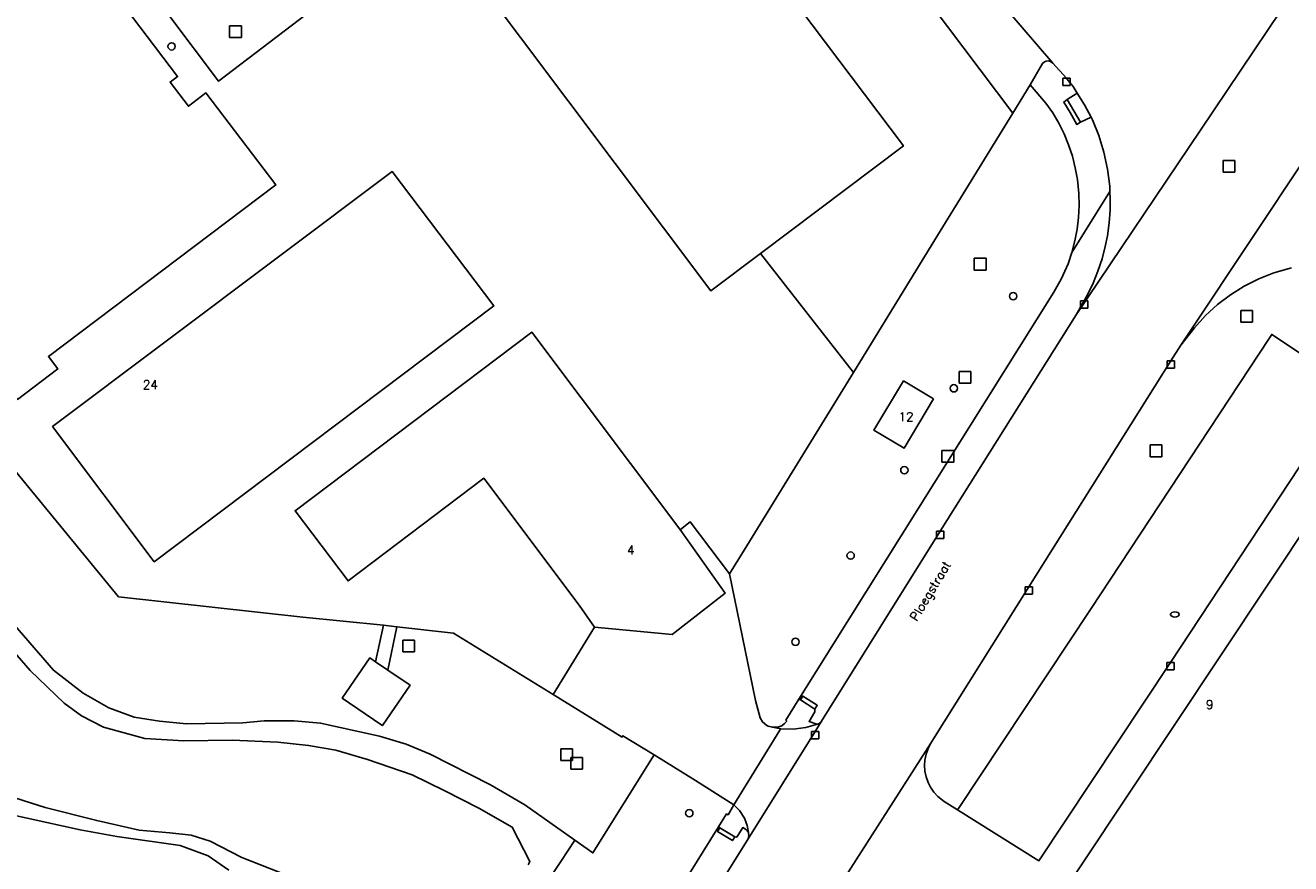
# Model space of a CAD drawing. Header units: metres. Extents: x 108000 to 109000, y 423000 to 423600.
# Tile 57 of 88: x 108632 to 108719, y 423227 to 423284. Entities that reach past the tile are written whole.
import ezdxf

# ---------------------------------------------------------------- set-up
doc = ezdxf.new("R2010")
doc.units = ezdxf.units.M
doc.header["$MEASUREMENT"] = 0
for name, color, linetype in [('brandkraan _ -put', 10, 'Continuous'), ('Erf', 10, 'Continuous'), ('groenvoorziening', 10, 'Continuous'), ('Hek', 10, 'Continuous'), ('Huisnummers', 10, 'Continuous'), ('inspectie- _rioolput', 10, 'Continuous'), ('kolk', 10, 'Continuous'), ('loofbos', 10, 'Continuous'), ('oever_ slootkant', 10, 'Continuous'), ('open verharding', 10, 'Continuous'), ('Openbare_ruimtenaam', 10, 'Continuous'), ('pand', 10, 'Continuous'), ('rijbaan lokale weg', 10, 'Continuous'), ('vegetatieobject', 10, 'Continuous'), ('Voetpad', 10, 'Continuous'), ('waterloop_ sloot', 10, 'Continuous'), ('Wegmarkering', 10, 'Continuous')]:
    doc.layers.add(name, color=color, linetype=linetype)
doc.styles.get("Standard").update_dxf_attribs({"font": 'txt.shx'})

msp = doc.modelspace()

# ---------------------------------------------------------------- linework, layer by layer
at = {"layer": 'brandkraan _ -put', "color": 5}
msp.add_ellipse((108710.683, 423244.144), major_axis=(0.3, 0), ratio=0.583333, dxfattribs=at)
at = {"layer": 'Erf', "color": 52, "true_color": 0xd2d200}
for points in [[(108629.75, 423256.2), (108638.68, 423245.35), (108651.245, 423243.96), (108656.748, 423243.411), (108657.658, 423243.306), (108661.512, 423242.869), (108668.296, 423238.69), (108671.123, 423243.279), (108670.07, 423244.78), (108663.587, 423253.427), (108654.33, 423246.43), (108650.71, 423251.21), (108666.86, 423263.37), (108676.935, 423249.956), (108676.987, 423249.944), (108677.654, 423250.455), (108680.321, 423246.921), (108681.317, 423248.523), (108688.765, 423260.638), (108694.499, 423269.965), (108699.628, 423278.308), (108678.551, 423306.283)], [(108659.56, 423292.16), (108672.66, 423301.95), (108692.18, 423276.07), (108682.439, 423268.735), (108679.06, 423266.19), (108659.56, 423292.16)], [(108628.272, 423299.825), (108642.7, 423280.8), (108642.197, 423280.421), (108643.443, 423278.778), (108644.638, 423279.684), (108649.393, 423273.414), (108633.9, 423261.72), (108634.54, 423260.875), (108631.799, 423258.797)], [(108651.495, 423285.049), (108645.483, 423280.485), (108642.105, 423284.975)], [(108657.34, 423274.32), (108664.25, 423265.17), (108641.12, 423247.74), (108634.18, 423256.95), (108657.34, 423274.32)]]:
    msp.add_lwpolyline(points, dxfattribs=at)
at = {"layer": 'groenvoorziening', "color": 3}
for points in [[(108700.818, 423280.243), (108699.628, 423278.308), (108694.499, 423269.965), (108688.765, 423260.638), (108681.317, 423248.523), (108680.321, 423246.921), (108682.1, 423238.292), (108682.408, 423237.096), (108682.577, 423236.816), (108682.87, 423236.578), (108682.968, 423236.524), (108683.249, 423236.455), (108683.612, 423236.464), (108683.88, 423236.563), (108684.082, 423236.704), (108684.23, 423236.865), (108684.154, 423236.931), (108685.06, 423238.376), (108702.436, 423266.095), (108702.962, 423267.045), (108703.397, 423268.039), (108703.66, 423268.809), (108703.868, 423269.597), (108704.02, 423270.396), (108704.115, 423271.205), (108704.152, 423272.018), (108704.132, 423272.832), (108704.036, 423273.776), (108703.892, 423274.578), (108703.692, 423275.367), (108703.436, 423276.14), (108703.127, 423276.892), (108702.765, 423277.622), (108702.352, 423278.323), (108701.891, 423278.994), (108700.818, 423280.243)], [(108718.636, 423267.758), (108717.434, 423267.418), (108716.399, 423267.013), (108715.406, 423266.515), (108714.463, 423265.927), (108713.579, 423265.255), (108712.76, 423264.505), (108712.013, 423263.682), (108711.081, 423262.49), (108710.414, 423261.428), (108700.736, 423246.022), (108694.12, 423235.489), (108694.045, 423235.37), (108693.86, 423235.01), (108693.725, 423234.624), (108693.645, 423234.222), (108693.623, 423233.882), (108693.648, 423233.473), (108693.731, 423233.072), (108693.869, 423232.687), (108694.024, 423232.383), (108694.256, 423232.045), (108694.532, 423231.743), (108694.961, 423231.407), (108695.875, 423230.834)], [(108695.875, 423230.834), (108695.93, 423230.918), (108704.929, 423244.483), (108717.099, 423262.947), (108717.284, 423263.227), (108722.731, 423259.608)], [(108694.237, 423258.828), (108692.222, 423255.471), (108690.17, 423256.701), (108692.185, 423260.059), (108694.237, 423258.828)], [(108695.875, 423230.834), (108701.418, 423227.36), (108710.384, 423240.876), (108722.558, 423259.346), (108722.731, 423259.608)], [(108674.582, 423221.642), (108679.567, 423229.662), (108680.122, 423230.555), (108680.228, 423230.494), (108680.626, 423231.171), (108678.012, 423232.828), (108675.181, 423234.573), (108671.016, 423227.891), (108669.792, 423228.756), (108668.831, 423227.312), (108666.7, 423224.109)], [(108646.198, 423226.712), (108644.781, 423227.702), (108642.874, 423228.396), (108638.567, 423229.015), (108636.056, 423229.478), (108630.167, 423230.771)]]:
    msp.add_lwpolyline(points, dxfattribs=at)
at = {"layer": 'Hek', "color": 30}
msp.add_line((108682.439, 423268.735), (108688.765, 423260.638), dxfattribs=at)
msp.add_lwpolyline([(108694.499, 423269.965), (108688.765, 423260.638), (108681.317, 423248.523), (108680.321, 423246.921)], dxfattribs=at)
at = {"layer": 'inspectie- _rioolput', "color": 30}
for p, q in [((108647.053, 423284.264), (108646.253, 423284.264)), ((108646.253, 423284.264), (108646.253, 423283.464)), ((108647.053, 423283.464), (108647.053, 423284.264)), ((108646.253, 423283.464), (108647.053, 423283.464)), ((108714.764, 423275.074), (108713.964, 423275.074)), ((108713.964, 423275.074), (108713.964, 423274.274)), ((108714.764, 423274.274), (108714.764, 423275.074)), ((108713.964, 423274.274), (108714.764, 423274.274)), ((108697.81, 423268.416), (108697.01, 423268.416)), ((108697.01, 423268.416), (108697.01, 423267.616)), ((108697.81, 423267.616), (108697.81, 423268.416)), ((108697.01, 423267.616), (108697.81, 423267.616)), ((108715.971, 423264.851), (108715.171, 423264.851)), ((108715.171, 423264.851), (108715.171, 423264.051)), ((108715.971, 423264.051), (108715.971, 423264.851)), ((108715.171, 423264.051), (108715.971, 423264.051)), ((108696.77, 423260.697), (108695.97, 423260.697)), ((108695.97, 423260.697), (108695.97, 423259.897)), ((108696.77, 423259.897), (108696.77, 423260.697)), ((108695.97, 423259.897), (108696.77, 423259.897)), ((108709.803, 423255.692), (108709.003, 423255.692)), ((108709.003, 423255.692), (108709.003, 423254.892)), ((108709.803, 423254.892), (108709.803, 423255.692)), ((108695.604, 423255.327), (108694.804, 423255.327)), ((108694.804, 423255.327), (108694.804, 423254.527)), ((108695.604, 423254.527), (108695.604, 423255.327)), ((108709.003, 423254.892), (108709.803, 423254.892)), ((108694.804, 423254.527), (108695.604, 423254.527)), ((108658.85, 423242.4), (108658.05, 423242.4)), ((108658.05, 423242.4), (108658.05, 423241.6)), ((108658.85, 423241.6), (108658.85, 423242.4)), ((108658.05, 423241.6), (108658.85, 423241.6)), ((108669.617, 423234.998), (108668.817, 423234.998)), ((108668.817, 423234.998), (108668.817, 423234.198)), ((108669.617, 423234.198), (108669.617, 423234.998)), ((108668.817, 423234.198), (108669.617, 423234.198)), ((108670.31, 423234.399), (108669.51, 423234.399)), ((108669.51, 423234.399), (108669.51, 423233.599)), ((108670.31, 423233.599), (108670.31, 423234.399)), ((108669.51, 423233.599), (108670.31, 423233.599))]:
    msp.add_line(p, q, dxfattribs=at)
at = {"layer": 'kolk', "color": 30, "true_color": 0xf07a00}
for p, q in [((108703.034, 423280.186), (108703.034, 423280.686)), ((108703.034, 423280.686), (108703.534, 423280.686)), ((108703.534, 423280.686), (108703.534, 423280.186)), ((108703.534, 423280.186), (108703.034, 423280.186)), ((108704.25, 423265.026), (108704.25, 423265.526)), ((108704.25, 423265.526), (108704.75, 423265.526)), ((108704.75, 423265.526), (108704.75, 423265.026)), ((108704.75, 423265.026), (108704.25, 423265.026)), ((108710.164, 423260.928), (108710.164, 423261.428)), ((108710.164, 423261.428), (108710.664, 423261.428)), ((108710.664, 423260.928), (108710.164, 423260.928)), ((108710.664, 423261.428), (108710.664, 423260.928)), ((108694.44, 423249.32), (108694.44, 423249.82)), ((108694.44, 423249.82), (108694.94, 423249.82)), ((108694.94, 423249.82), (108694.94, 423249.32)), ((108694.94, 423249.32), (108694.44, 423249.32)), ((108700.486, 423245.522), (108700.486, 423246.022)), ((108700.486, 423246.022), (108700.986, 423246.022)), ((108700.986, 423245.522), (108700.486, 423245.522)), ((108700.986, 423246.022), (108700.986, 423245.522)), ((108710.134, 423240.376), (108710.134, 423240.876)), ((108710.134, 423240.876), (108710.634, 423240.876)), ((108710.634, 423240.376), (108710.134, 423240.376)), ((108710.634, 423240.876), (108710.634, 423240.376)), ((108685.911, 423235.676), (108685.911, 423236.176)), ((108685.911, 423236.176), (108686.411, 423236.176)), ((108686.411, 423236.176), (108686.411, 423235.676)), ((108686.411, 423235.676), (108685.911, 423235.676))]:
    msp.add_line(p, q, dxfattribs=at)
at = {"layer": 'loofbos', "color": 94, "true_color": 0x009600}
msp.add_lwpolyline([(108619.746, 423257.065), (108634.238, 423240.338), (108636.265, 423238.781), (108638.025, 423237.776), (108639.749, 423237.146), (108641.473, 423236.88), (108643.323, 423236.7), (108647.161, 423236.753), (108648.599, 423236.9), (108650.662, 423236.895), (108652.449, 423236.74), (108656.459, 423235.842), (108658.296, 423235.312), (108659.919, 423234.633), (108664.026, 423232.534), (108666.385, 423231.165), (108669.792, 423228.756), (108671.016, 423227.891), (108675.181, 423234.573), (108673.061, 423235.879), (108673.003, 423235.791), (108668.296, 423238.69), (108661.512, 423242.869), (108657.658, 423243.306), (108657.035, 423240.354), (108658.548, 423239.318), (108656.667, 423236.571), (108656.635, 423236.593), (108655.48, 423237.383), (108653.932, 423238.444), (108655.813, 423241.191), (108656.202, 423240.925), (108656.748, 423243.411), (108651.245, 423243.96), (108638.68, 423245.35), (108629.75, 423256.2)], dxfattribs=at)
at = {"layer": 'oever_ slootkant', "color": 92, "true_color": 0x00c300}
for points in [[(108666.7, 423224.109), (108668.831, 423227.312), (108669.792, 423228.756), (108666.385, 423231.165), (108664.026, 423232.534), (108659.919, 423234.633), (108658.296, 423235.312), (108656.459, 423235.842), (108652.449, 423236.74), (108650.662, 423236.895), (108648.599, 423236.9), (108647.161, 423236.753), (108643.323, 423236.7), (108641.473, 423236.88), (108639.749, 423237.146), (108638.025, 423237.776), (108636.265, 423238.781), (108634.238, 423240.338), (108619.746, 423257.065)], [(108618.837, 423256.259), (108632.659, 423240.331), (108634.976, 423238.109), (108636.161, 423237.243), (108637.659, 423236.464), (108640.47, 423235.694), (108643.12, 423235.525), (108646.433, 423235.579), (108649.545, 423235.446), (108651.632, 423235.216), (108653.482, 423234.899), (108655.655, 423234.256), (108658.702, 423233.21), (108660.887, 423232.142), (108663.234, 423230.936), (108665.519, 423229.654), (108666.725, 423227.313), (108666.599, 423227.088)], [(108650.39, 423226.289), (108647.092, 423227.583), (108644.924, 423228.687), (108643.629, 423229.095), (108642.186, 423229.265), (108640.096, 423229.443), (108637.192, 423230.096), (108633.672, 423230.98), (108630.584, 423231.968)], [(108630.167, 423230.771), (108636.056, 423229.478), (108638.567, 423229.015), (108642.874, 423228.396), (108644.781, 423227.702), (108646.198, 423226.712)]]:
    msp.add_lwpolyline(points, dxfattribs=at)
at = {"layer": 'open verharding', "color": 255}
msp.add_line((108656.202, 423240.925), (108657.035, 423240.354), dxfattribs=at)
for points in [[(108722.558, 423259.346), (108710.384, 423240.876), (108701.418, 423227.36), (108695.875, 423230.834), (108694.961, 423231.407), (108694.532, 423231.743), (108694.256, 423232.045), (108694.024, 423232.383), (108693.869, 423232.687), (108693.731, 423233.072), (108693.648, 423233.473), (108693.623, 423233.882), (108693.645, 423234.222), (108693.725, 423234.624), (108693.86, 423235.01), (108694.045, 423235.37), (108686.061, 423222.882)], [(108701.149, 423222.344), (108723.367, 423255.712)], [(108682.1, 423238.292), (108680.321, 423246.921), (108677.654, 423250.455), (108676.987, 423249.944), (108676.935, 423249.956), (108680.034, 423245.596), (108676.417, 423242.772), (108671.123, 423243.279), (108668.296, 423238.69), (108673.003, 423235.791), (108673.061, 423235.879), (108675.181, 423234.573), (108678.012, 423232.828), (108680.626, 423231.171), (108683.764, 423236.265), (108683.821, 423236.357), (108683.249, 423236.455), (108682.968, 423236.524), (108682.87, 423236.578), (108682.577, 423236.816), (108682.408, 423237.096), (108682.1, 423238.292)], [(108657.035, 423240.354), (108657.658, 423243.306), (108656.748, 423243.411), (108656.202, 423240.925)], [(108656.202, 423240.925), (108655.813, 423241.191), (108653.932, 423238.444), (108655.48, 423237.383), (108656.635, 423236.593), (108656.667, 423236.571), (108658.548, 423239.318), (108657.035, 423240.354)]]:
    msp.add_lwpolyline(points, dxfattribs=at)
at = {"layer": 'pand', "color": 1}
for points in [[(108682.439, 423268.735), (108692.18, 423276.07), (108672.66, 423301.95), (108659.56, 423292.16), (108679.06, 423266.19), (108682.439, 423268.735)], [(108628.272, 423299.825), (108628.2, 423299.92), (108628.081, 423299.83), (108610.66, 423286.68), (108625.14, 423267.58), (108626.195, 423268.374), (108628.47, 423265.372), (108627.419, 423264.574), (108631.799, 423258.797), (108634.54, 423260.875), (108633.9, 423261.72), (108649.393, 423273.414), (108644.638, 423279.684), (108643.443, 423278.778), (108642.197, 423280.421), (108642.7, 423280.8), (108628.272, 423299.825)], [(108641.12, 423247.74), (108664.25, 423265.17), (108657.34, 423274.32), (108634.18, 423256.95), (108641.12, 423247.74)], [(108676.935, 423249.956), (108666.86, 423263.37), (108650.71, 423251.21), (108654.33, 423246.43), (108663.587, 423253.427), (108670.07, 423244.78), (108671.123, 423243.279), (108676.417, 423242.772), (108680.034, 423245.596), (108676.935, 423249.956)], [(108694.237, 423258.828), (108692.185, 423260.059), (108690.17, 423256.701), (108692.222, 423255.471), (108694.237, 423258.828)], [(108737.741, 423246.141), (108723.367, 423255.712), (108701.149, 423222.344), (108701.197, 423222.312), (108736.165, 423199.03), (108758.382, 423232.397), (108737.741, 423246.141)]]:
    msp.add_lwpolyline(points, dxfattribs=at)
at = {"layer": 'rijbaan lokale weg', "color": 255}
for points in [[(108689.985, 423296.129), (108702.373, 423281.72), (108703.284, 423280.686), (108703.414, 423280.538), (108703.738, 423280.116), (108704.018, 423279.673), (108704.532, 423278.879), (108704.965, 423278.022), (108705.068, 423277.859), (108705.504, 423276.777), (108705.848, 423275.649), (108706.094, 423274.496), (108706.238, 423273.325), (108706.255, 423272.963), (108706.28, 423272.442), (108706.27, 423271.704), (108706.206, 423270.822), (108706.085, 423269.946), (108705.94, 423269.223), (108705.716, 423268.367), (108705.436, 423267.528), (108705.102, 423266.709), (108704.715, 423265.913), (108703.963, 423264.561)], [(108642.105, 423284.975), (108645.483, 423280.485), (108651.495, 423285.049)], [(108703.963, 423264.561), (108712.424, 423277.141), (108717.931, 423285.329)], [(108724.281, 423282.325), (108719.718, 423275.468), (108711.807, 423263.581), (108711.081, 423262.49)], [(108711.081, 423262.49), (108712.013, 423263.682), (108712.76, 423264.505), (108713.579, 423265.255), (108714.463, 423265.927), (108715.406, 423266.515), (108716.399, 423267.013), (108717.434, 423267.418), (108718.636, 423267.758)], [(108703.963, 423264.561), (108694.69, 423249.82), (108686.598, 423236.876), (108686.161, 423236.176), (108681.589, 423228.862), (108676.337, 423220.454)], [(108686.061, 423222.882), (108694.045, 423235.37), (108694.12, 423235.489), (108700.736, 423246.022), (108710.414, 423261.428), (108711.081, 423262.49)]]:
    msp.add_lwpolyline(points, dxfattribs=at)
at = {"layer": 'vegetatieobject', "color": 3}
for centre in [(108642.298, 423282.854), (108699.656, 423265.833), (108695.614, 423259.555), (108692.243, 423253.972), (108688.58, 423248.155), (108684.826, 423242.28), (108677.586, 423230.601)]:
    msp.add_circle(centre, 0.25, dxfattribs=at)
at = {"layer": 'Voetpad', "color": 255}
msp.add_line((108703.66, 423268.809), (108706.255, 423272.963), dxfattribs=at)
for points in [[(108702.373, 423281.72), (108689.985, 423296.129), (108680.035, 423307.772)], [(108678.551, 423306.283), (108699.628, 423278.308), (108700.818, 423280.243)], [(108702.373, 423281.72), (108702.211, 423281.83), (108702.051, 423281.864), (108701.915, 423281.849), (108701.789, 423281.795), (108701.668, 423281.689), (108700.818, 423280.243)], [(108704.018, 423279.673), (108703.738, 423280.116), (108703.414, 423280.538), (108703.284, 423280.686), (108702.373, 423281.72)], [(108700.818, 423280.243), (108701.891, 423278.994), (108702.352, 423278.323), (108702.765, 423277.622), (108703.127, 423276.892), (108703.436, 423276.14), (108703.692, 423275.367), (108703.892, 423274.578), (108704.036, 423273.776), (108704.132, 423272.832), (108704.152, 423272.018), (108704.115, 423271.205), (108704.02, 423270.396), (108703.868, 423269.597), (108703.66, 423268.809)], [(108704.018, 423279.673), (108703.343, 423279.234), (108703.102, 423279.055), (108703.547, 423278.343), (108704.004, 423277.52), (108704.253, 423277.688), (108704.965, 423278.022)], [(108704.965, 423278.022), (108704.532, 423278.879), (108704.018, 423279.673)], [(108706.255, 423272.963), (108706.238, 423273.325), (108706.094, 423274.496), (108705.848, 423275.649), (108705.504, 423276.777), (108705.068, 423277.859), (108704.965, 423278.022)], [(108686.598, 423236.876), (108694.69, 423249.82), (108703.963, 423264.561), (108704.715, 423265.913), (108705.102, 423266.709), (108705.436, 423267.528), (108705.716, 423268.367), (108705.94, 423269.223), (108706.085, 423269.946), (108706.206, 423270.822), (108706.27, 423271.704), (108706.28, 423272.442), (108706.255, 423272.963)], [(108703.66, 423268.809), (108703.397, 423268.039), (108702.962, 423267.045), (108702.436, 423266.095), (108685.06, 423238.376)], [(108685.06, 423238.376), (108684.154, 423236.931), (108684.23, 423236.865), (108684.082, 423236.704), (108683.88, 423236.563), (108683.612, 423236.464), (108683.249, 423236.455), (108683.821, 423236.357)], [(108685.06, 423238.376), (108685.153, 423238.318), (108686.145, 423237.692), (108686.15, 423237.512), (108685.754, 423236.848), (108686.214, 423236.686), (108686.314, 423236.677)], [(108681.589, 423228.862), (108686.161, 423236.176), (108686.598, 423236.876)], [(108686.314, 423236.677), (108685.52, 423236.442), (108684.674, 423236.335), (108683.821, 423236.357)], [(108686.314, 423236.677), (108686.365, 423236.672), (108686.468, 423236.728), (108686.598, 423236.876)], [(108683.821, 423236.357), (108683.764, 423236.265), (108680.626, 423231.171)], [(108680.626, 423231.171), (108680.228, 423230.494), (108680.122, 423230.555), (108679.567, 423229.662)], [(108680.626, 423231.171), (108681.005, 423230.784), (108681.336, 423230.272), (108681.534, 423229.768), (108681.622, 423229.29)], [(108679.567, 423229.662), (108674.582, 423221.642)], [(108681.622, 423229.29), (108681.487, 423229.464), (108681.23, 423229.624), (108680.814, 423228.969), (108680.677, 423228.982), (108679.666, 423229.6), (108679.567, 423229.662)], [(108681.622, 423229.29), (108681.624, 423229.218), (108681.647, 423229.074), (108681.589, 423228.862)], [(108676.337, 423220.454), (108681.589, 423228.862)]]:
    msp.add_lwpolyline(points, dxfattribs=at)
at = {"layer": 'waterloop_ sloot', "color": 5}
for points in [[(108666.599, 423227.088), (108666.725, 423227.313), (108665.519, 423229.654), (108663.234, 423230.936), (108660.887, 423232.142), (108658.702, 423233.21), (108655.655, 423234.256), (108653.482, 423234.899), (108651.632, 423235.216), (108649.545, 423235.446), (108646.433, 423235.579), (108643.12, 423235.525), (108640.47, 423235.694), (108637.659, 423236.464), (108636.161, 423237.243), (108634.976, 423238.109), (108632.659, 423240.331), (108618.837, 423256.259)], [(108630.584, 423231.968), (108633.672, 423230.98), (108637.192, 423230.096), (108640.096, 423229.443), (108642.186, 423229.265), (108643.629, 423229.095), (108644.924, 423228.687), (108647.092, 423227.583), (108650.39, 423226.289)]]:
    msp.add_lwpolyline(points, dxfattribs=at)
at = {"layer": 'Wegmarkering', "color": 255}
msp.add_line((108704.253, 423277.688), (108703.343, 423279.234), dxfattribs=at)
for points in [[(108686.145, 423237.692), (108685.153, 423238.318), (108685.317, 423238.579), (108686.31, 423237.953), (108686.145, 423237.692)], [(108680.677, 423228.982), (108679.666, 423229.6), (108679.514, 423229.352), (108680.526, 423228.735), (108680.677, 423228.982)]]:
    msp.add_lwpolyline(points, dxfattribs=at)

# ---------------------------------------------------------------- texts
at = {"layer": 'Huisnummers', "color": 255}
for s, p in [('24', (108640.337, 423259.504)), ('12', (108691.843, 423257.316)), ('4', (108673.336, 423248.237)), ('9', (108712.797, 423237.7))]:
    msp.add_text(s, height=0.6, dxfattribs=at).set_placement(p)
at = {"layer": 'Openbare_ruimtenaam', "color": 255}
msp.add_text('Ploegstraat', height=0.6, rotation=59, dxfattribs=at).set_placement((108693.095, 423243.652))

doc.saveas('drawing.dxf')
